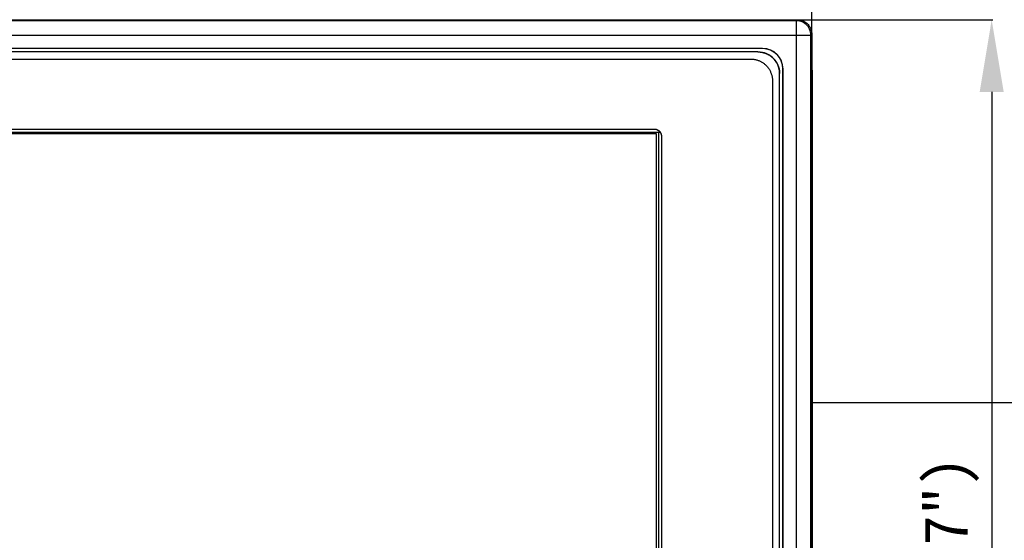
# Model space of a CAD drawing. Extents: x 0 to 841, y 0 to 594.
# Tile 6 of 91: x 134 to 270, y 206 to 278. Entities that reach past the tile are written whole.
import ezdxf

# ---------------------------------------------------------------- set-up
doc = ezdxf.new("R2010")
doc.units = 0
doc.header["$LTSCALE"] = 46.255
doc.header["$MEASUREMENT"] = 0
doc.header["$PDMODE"] = 3
doc.header["$PDSIZE"] = 0.3125
doc.layers.get('0').update_dxf_attribs({"linetype": 'CONTINUOUS'})
doc.layers.get('DEFPOINTS').update_dxf_attribs({"linetype": 'CONTINUOUS'})
doc.layers.add('7_ALL_FEATURES', color=7, linetype='CONTINUOUS')
doc.layers.add('8_ALL_NOTES_BALLOONS_SYMBO', color=7, linetype='CONTINUOUS')
doc.dimstyles.get("Standard").update_dxf_attribs({"dimtxt": 0.18, "dimasz": 0.18, "dimexe": 0.18, "dimexo": 0.0625, "dimgap": 0.09, "dimtad": 0, "dimtih": 1, "dimtoh": 1, "dimdec": 4, "dimzin": 0, "dimdsep": 46, "dimtxsty": 'Standard', "dimcen": 0.09, "dimadec": 0, "dimazin": 0, "dimtfac": 1, "dimtdec": 4, "dimtofl": 0, "dimtmove": 2, "dimatfit": 3, "dimfxl": 0, "dimtolj": 1, "dimtzin": 0, "dimarcsym": 0})

# ---------------------------------------------------------------- blocks, each defined once
blk = doc.blocks.new('*D29')
at = {"color": 0, "linetype": 'Continuous', "lineweight": -2}
for p, q in [((59.65, 275.8), (59.65, 290.94)), ((69.65, 290.76), (233.65, 290.76)), ((243.65, 275.8), (243.65, 290.94))]:
    blk.add_line(p, q, dxfattribs=at)
at = {"color": 0, "linetype": 'Continuous'}
for points in [[(69.65, 292.43), (69.65, 289.1), (59.65, 290.76)], [(233.65, 292.43), (233.65, 289.1), (243.65, 290.76)]]:
    blk.add_solid(points, dxfattribs=at)
at = {"layer": 'DEFPOINTS', "color": 0, "linetype": 'Continuous'}
for p in [(243.65, 290.76), (59.65, 275.74), (243.65, 275.74)]:
    blk.add_point(p, dxfattribs=at)
at = {"color": 0, "linetype": 'Continuous', "insert": (151.65, 294.68), "char_height": 6, "attachment_point": 5}
blk.add_mtext('\\A1;{\\f@DFKai-SB|b0|i0|c0|p65;184(7.24")}', dxfattribs=at)
blk = doc.blocks.new('*D30')
at = {"color": 0, "linetype": 'Continuous', "lineweight": -2}
for p, q in [((241.71, 277.74), (268.73, 277.74)), ((268.55, 267.74), (268.55, 143.74)), ((241.71, 133.74), (268.73, 133.74))]:
    blk.add_line(p, q, dxfattribs=at)
at = {"color": 0, "linetype": 'Continuous'}
for points in [[(266.89, 267.74), (270.22, 267.74), (268.55, 277.74)], [(266.89, 143.74), (270.22, 143.74), (268.55, 133.74)]]:
    blk.add_solid(points, dxfattribs=at)
at = {"layer": 'DEFPOINTS', "color": 0, "linetype": 'Continuous'}
for p in [(241.65, 277.74), (241.65, 133.74), (268.55, 133.74)]:
    blk.add_point(p, dxfattribs=at)
at = {"color": 0, "linetype": 'Continuous', "insert": (263.01, 196.89), "char_height": 6, "attachment_point": 5, "rotation": 90}
blk.add_mtext('\\A1;{\\f@DFKai-SB|b0|i0|c0|p65;144(5.67")}', dxfattribs=at)

msp = doc.modelspace()

# ---------------------------------------------------------------- linework, layer by layer
at = {"color": 7, "linetype": 'Continuous'}
for p, q in [((61.65, 277.74), (241.65, 277.74)), ((243.65, 275.74), (243.65, 135.74)), ((243.7, 270.74), (243.7, 140.74))]:
    msp.add_line(p, q, dxfattribs=at)
msp.add_lwpolyline([(241.65, 277.74), (241.78, 277.74), (241.91, 277.72), (242.04, 277.7), (242.17, 277.67), (242.29, 277.63), (242.42, 277.59), (242.53, 277.53), (242.65, 277.47), (242.76, 277.4), (242.87, 277.33), (242.97, 277.24), (243.06, 277.15), (243.15, 277.06), (243.24, 276.96), (243.31, 276.85), (243.38, 276.74), (243.44, 276.62), (243.5, 276.51), (243.54, 276.38), (243.58, 276.26), (243.61, 276.13), (243.63, 276), (243.65, 275.87), (243.65, 275.74)], dxfattribs=at)
msp.add_arc((236.65, 270.74), 7.05, 0, 6.485, dxfattribs=at)
at = {"layer": '7_ALL_FEATURES', "color": 7, "linetype": 'Continuous'}
for p, q in [((241.52, 277.6), (61.78, 277.6)), ((241.65, 277.74), (241.52, 277.6)), ((241.52, 133.87), (241.52, 277.6)), ((59.78, 275.61), (243.51, 275.61)), ((243.65, 275.74), (243.51, 275.61)), ((243.51, 135.87), (243.51, 275.61)), ((236.85, 273.76), (66.45, 273.76)), ((236.85, 273.74), (66.45, 273.74)), ((236.2, 273.29), (67.1, 273.29)), ((236.51, 273.27), (236.2, 273.29)), ((236.85, 273.76), (236.85, 273.74)), ((68.06, 272.29), (235.24, 272.29)), ((239.2, 270.29), (239.18, 270.6)), ((239.2, 141.19), (239.2, 270.29)), ((239.65, 140.54), (239.65, 270.94)), ((239.67, 270.94), (239.65, 270.94)), ((239.67, 140.54), (239.67, 270.94)), ((238.2, 269.33), (238.2, 142.15)), ((80.64, 262.19), (222.66, 262.19)), ((222.15, 261.96), (81.15, 261.96)), ((81.46, 262.62), (221.84, 262.62)), ((222.15, 156.21), (222.15, 261.96)), ((222.45, 262.19), (222.45, 155.99)), ((222.84, 261.62), (222.84, 156.58))]:
    msp.add_line(p, q, dxfattribs=at)
for points in [[(243.51, 275.61), (243.5, 275.81), (243.47, 276.02), (243.42, 276.22), (243.34, 276.42), (243.25, 276.6), (243.13, 276.78), (243, 276.94), (242.85, 277.09), (242.69, 277.22), (242.51, 277.34), (242.33, 277.43), (242.13, 277.51), (241.93, 277.56), (241.72, 277.59), (241.52, 277.6)], [(236.2, 273.29), (236.24, 273.29), (236.27, 273.29), (236.31, 273.29), (236.35, 273.29), (236.38, 273.28), (236.42, 273.28), (236.46, 273.28), (236.49, 273.27), (236.53, 273.27), (236.57, 273.27), (236.6, 273.26), (236.64, 273.25), (236.68, 273.25), (236.71, 273.24), (236.75, 273.24), (236.79, 273.23), (236.82, 273.22)], [(239.18, 270.6), (239.13, 270.91), (239.05, 271.2), (238.94, 271.5), (238.79, 271.79), (238.62, 272.06), (238.42, 272.3), (238.21, 272.51), (237.97, 272.71), (237.7, 272.88), (237.41, 273.03), (237.11, 273.14), (236.82, 273.22), (236.51, 273.27)], [(236.82, 273.22), (236.85, 273.21), (236.87, 273.21), (236.9, 273.2), (236.92, 273.2), (236.94, 273.19), (236.97, 273.18), (236.99, 273.18), (237.02, 273.17), (237.04, 273.16), (237.07, 273.16), (237.09, 273.15), (237.11, 273.14)], [(237.11, 273.14), (237.16, 273.13), (237.2, 273.11), (237.24, 273.1), (237.29, 273.08), (237.33, 273.06), (237.37, 273.04), (237.41, 273.03), (237.45, 273.01), (237.5, 272.99), (237.54, 272.97), (237.58, 272.95), (237.62, 272.92), (237.66, 272.9), (237.7, 272.88), (237.74, 272.86), (237.78, 272.83), (237.82, 272.81), (237.86, 272.78), (237.89, 272.76), (237.93, 272.73), (237.97, 272.71)], [(237.97, 272.71), (237.99, 272.69), (238.01, 272.67), (238.03, 272.66), (238.05, 272.64), (238.07, 272.63), (238.09, 272.61), (238.11, 272.6), (238.13, 272.58), (238.15, 272.56), (238.17, 272.54), (238.19, 272.53), (238.21, 272.51)], [(235.24, 272.29), (235.33, 272.29), (235.43, 272.28), (235.52, 272.28), (235.61, 272.27), (235.7, 272.25), (235.79, 272.24), (235.88, 272.22), (235.97, 272.19), (236.06, 272.17), (236.15, 272.14), (236.23, 272.11), (236.32, 272.08), (236.41, 272.04), (236.49, 272.01), (236.58, 271.96), (236.66, 271.92), (236.74, 271.88), (236.82, 271.83), (236.9, 271.78), (236.98, 271.72), (237.05, 271.67), (237.12, 271.61), (237.2, 271.55), (237.26, 271.49), (237.33, 271.42), (237.4, 271.35), (237.46, 271.29), (237.52, 271.21), (237.58, 271.14), (237.63, 271.07), (237.69, 270.99), (237.74, 270.91), (237.79, 270.83), (237.83, 270.75), (237.87, 270.67), (237.92, 270.58), (237.95, 270.5), (237.99, 270.41), (238.02, 270.32), (238.05, 270.24), (238.08, 270.15), (238.1, 270.06), (238.13, 269.97), (238.15, 269.88), (238.16, 269.79), (238.18, 269.7), (238.19, 269.61), (238.19, 269.52), (238.2, 269.42), (238.2, 269.33)], [(238.21, 272.51), (238.23, 272.49), (238.25, 272.48), (238.27, 272.46), (238.28, 272.44), (238.3, 272.43), (238.32, 272.41), (238.33, 272.39), (238.35, 272.38), (238.37, 272.36), (238.38, 272.34), (238.4, 272.33), (238.41, 272.31), (238.43, 272.29)], [(238.43, 272.29), (238.44, 272.27), (238.46, 272.25), (238.48, 272.23), (238.49, 272.22), (238.51, 272.2), (238.53, 272.18), (238.54, 272.16), (238.56, 272.14), (238.57, 272.12), (238.59, 272.1), (238.6, 272.07), (238.62, 272.05)], [(238.62, 272.05), (238.65, 272.02), (238.67, 271.98), (238.7, 271.94), (238.72, 271.9), (238.75, 271.86), (238.77, 271.82), (238.79, 271.78), (238.82, 271.75), (238.84, 271.7), (238.86, 271.66), (238.88, 271.62), (238.9, 271.58), (238.92, 271.54), (238.94, 271.5), (238.96, 271.46), (238.97, 271.42), (238.99, 271.37), (239.01, 271.33), (239.02, 271.29), (239.04, 271.25), (239.05, 271.2)], [(239.05, 271.2), (239.06, 271.18), (239.07, 271.15), (239.07, 271.13), (239.08, 271.1), (239.09, 271.08), (239.1, 271.05), (239.1, 271.02), (239.11, 271), (239.12, 270.97), (239.12, 270.95), (239.13, 270.92), (239.13, 270.9)], [(239.13, 270.9), (239.14, 270.86), (239.15, 270.83), (239.15, 270.79), (239.16, 270.75), (239.17, 270.72), (239.17, 270.68), (239.18, 270.65), (239.18, 270.61), (239.18, 270.58), (239.19, 270.54), (239.19, 270.5), (239.19, 270.47), (239.2, 270.43), (239.2, 270.4), (239.2, 270.36), (239.2, 270.33), (239.2, 270.29)], [(221.84, 262.62), (221.86, 262.62), (221.87, 262.62), (221.89, 262.62), (221.91, 262.62), (221.92, 262.62), (221.94, 262.61), (221.96, 262.61), (221.97, 262.61), (221.99, 262.61), (222.01, 262.6), (222.02, 262.6), (222.04, 262.6), (222.06, 262.59), (222.07, 262.59), (222.09, 262.59), (222.11, 262.58), (222.12, 262.58), (222.14, 262.57), (222.15, 262.57), (222.17, 262.56), (222.19, 262.55), (222.2, 262.55), (222.22, 262.54)], [(221.84, 262.62), (221.97, 262.61), (222.1, 262.58), (222.22, 262.54), (222.34, 262.48), (222.45, 262.41), (222.55, 262.33), (222.63, 262.23), (222.7, 262.12), (222.76, 262), (222.8, 261.88), (222.83, 261.75), (222.84, 261.62)], [(222.22, 262.54), (222.23, 262.54), (222.25, 262.53), (222.26, 262.52), (222.28, 262.52), (222.29, 262.51), (222.31, 262.5), (222.32, 262.49), (222.34, 262.48), (222.35, 262.48), (222.36, 262.47), (222.38, 262.46), (222.39, 262.45), (222.41, 262.44), (222.42, 262.43), (222.43, 262.42), (222.45, 262.41), (222.46, 262.4), (222.47, 262.39), (222.49, 262.38), (222.5, 262.37), (222.51, 262.36), (222.52, 262.35), (222.53, 262.34), (222.55, 262.33)], [(222.55, 262.33), (222.56, 262.31), (222.57, 262.3), (222.58, 262.29), (222.59, 262.28), (222.6, 262.26), (222.61, 262.25), (222.62, 262.24), (222.64, 262.22), (222.65, 262.21), (222.66, 262.19), (222.66, 262.18), (222.67, 262.17), (222.68, 262.15), (222.69, 262.14), (222.7, 262.12), (222.71, 262.11), (222.72, 262.09), (222.73, 262.08), (222.73, 262.06), (222.74, 262.05), (222.75, 262.03), (222.75, 262.02), (222.76, 262)], [(222.76, 262), (222.77, 261.98), (222.77, 261.97), (222.78, 261.95), (222.79, 261.94), (222.79, 261.92), (222.8, 261.9), (222.8, 261.89), (222.81, 261.87), (222.81, 261.85), (222.81, 261.84), (222.82, 261.82), (222.82, 261.8), (222.82, 261.79), (222.83, 261.77), (222.83, 261.75), (222.83, 261.74), (222.83, 261.72), (222.84, 261.7), (222.84, 261.69), (222.84, 261.67), (222.84, 261.65), (222.84, 261.64), (222.84, 261.62)]]:
    msp.add_lwpolyline(points, dxfattribs=at)
for radius in [2.82, 2.8]:
    msp.add_arc((236.85, 270.94), radius, 0, 90, dxfattribs=at)
at = {"layer": '8_ALL_NOTES_BALLOONS_SYMBO', "color": 7, "linetype": 'Continuous'}
msp.add_line((243.51, 224.78), (385.54, 224.82), dxfattribs=at)

# ---------------------------------------------------------------- dimensions: what is measured, and where the dimension line sits
at = {"color": 7, "linetype": 'Continuous'}
dim = msp.add_linear_dim(base=(243.65, 290.76), p1=(59.65, 275.74), p2=(243.65, 275.74), text='{\\f@DFKai-SB|b0|i0|c0|p65;<>}', dimstyle='Standard', override={"dimtxt": 6, "dimasz": 10, "dimtad": 3, "dimdec": 0, "dimpost": '<>(7.24")'}, dxfattribs=at)
dim.commit()
dim.dimension.update_dxf_attribs({"geometry": '*D29', "text_midpoint": (151.65, 294.68)})
dim = msp.add_linear_dim(base=(268.55, 133.74), p1=(241.65, 277.74), p2=(241.65, 133.74), angle=270, text='{\\f@DFKai-SB|b0|i0|c0|p65;<>}', dimstyle='Standard', override={"dimtxt": 6, "dimasz": 10, "dimdec": 0, "dimpost": '<>(5.67")', "dimtmove": 2}, dxfattribs=at)
dim.commit()
dim.dimension.update_dxf_attribs({"geometry": '*D30', "text_midpoint": (263.01, 196.89), "dimtype": 160, "text_rotation": 90})

doc.saveas('drawing.dxf')
